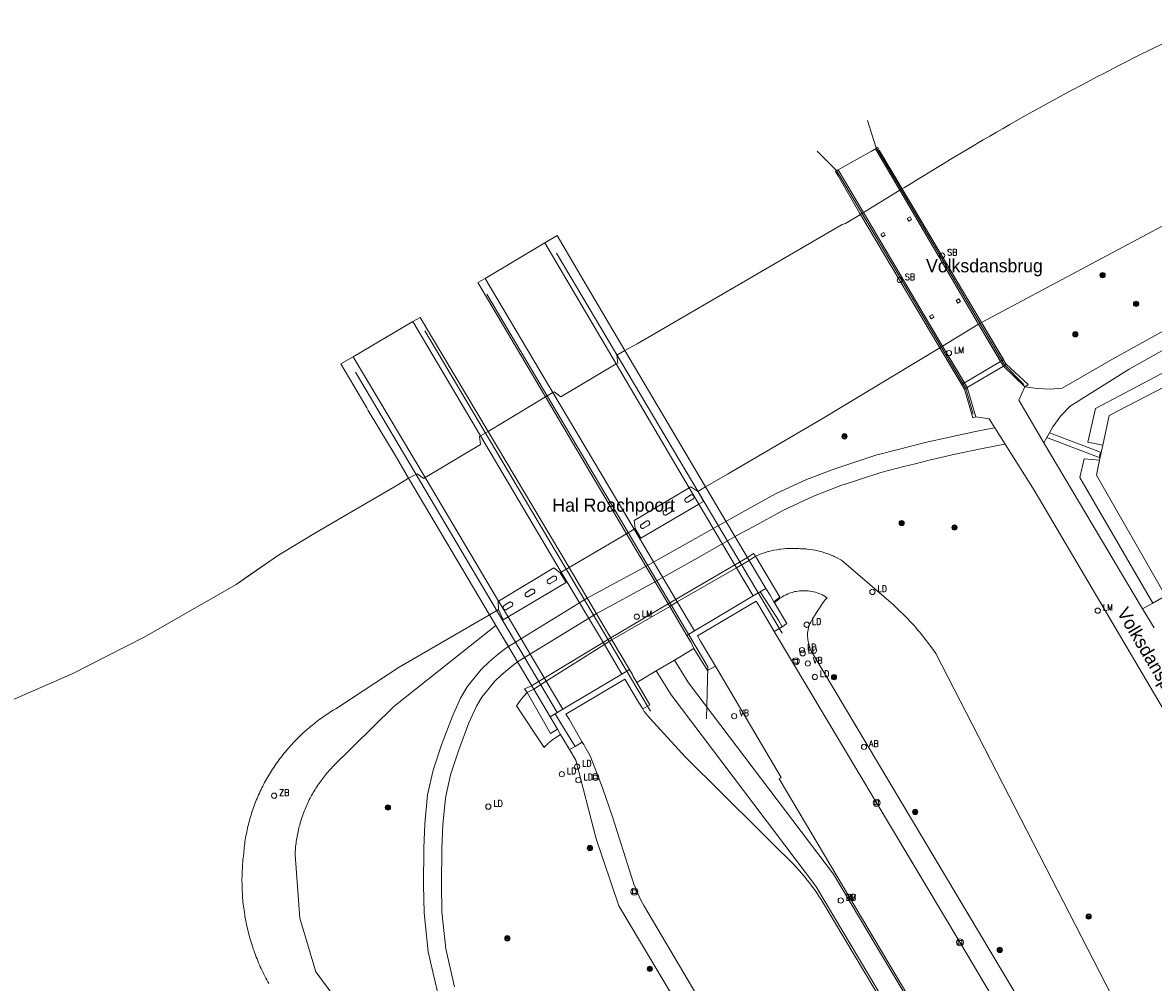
# Model space of a CAD drawing. Header units: metres. Extents: x 138165 to 154469, y 480134 to 494189.
# Tile 176 of 256: x 145849 to 145956, y 485748 to 485839. Entities that reach past the tile are written whole.
import ezdxf

# ---------------------------------------------------------------- set-up
doc = ezdxf.new("R2010")
doc.units = ezdxf.units.M
doc.header["$LTSCALE"] = 0.001
doc.header["$MEASUREMENT"] = 0
for name, color, linetype, lineweight in [('TOP-L-terrein schutting raster hek leuning', 7, 'Continuous', 0), ('TOP-L-topo objecten punt', 7, 'Continuous', 0), ('TOP-L-topo objecten vlak', 7, 'Continuous', 0), ('TOP-L-verharding molgoot', 7, 'Continuous', 0), ('TOP-L-water beschoeiing', 7, 'Continuous', 0), ('TOP-T-topo huisnummering naamgeving', 7, 'Continuous', 0)]:
    doc.layers.add(name, color=color, linetype=linetype, lineweight=lineweight)
doc.styles.add('Style-INTL_ISO', font='INTL_ISO.shx')
doc.styles.add('Style-STANDARD', font='STANDARD.shx')

# ---------------------------------------------------------------- blocks, each defined once
blk = doc.blocks.new('24')
at = {"layer": 'TOP-L-topo objecten punt', "color": 7, "linetype": 'Continuous', "lineweight": 0}
for radius in [0.025, 0.0182, 0.0115, 0.005]:
    blk.add_circle((0, 0), radius, dxfattribs=at)
blk = doc.blocks.new('121')
at = {"layer": 'TOP-L-topo objecten punt', "color": 7, "linetype": 'Continuous', "lineweight": 0}
blk.add_circle((0, 0), 0.025, dxfattribs=at)
at = {"layer": 'TOP-L-topo objecten punt', "color": 7, "linetype": 'Continuous', "lineweight": 0, "style": 'Style-STANDARD'}
blk.add_text('LD', height=0.06, dxfattribs=at).set_placement((0.0483, 0))
blk = doc.blocks.new('39')
at = {"layer": 'TOP-L-topo objecten punt', "color": 7, "linetype": 'Continuous', "lineweight": 0}
for p, q in [((0.0175, 0.0175), (-0.0175, 0.0175)), ((-0.0175, 0.0175), (-0.0175, -0.0175)), ((0.0175, 0.0175), (0.0175, -0.0175)), ((0.0175, -0.0175), (-0.0175, -0.0175))]:
    blk.add_line(p, q, dxfattribs=at)
blk.add_circle((0, 0), 0.0332, dxfattribs=at)
blk = doc.blocks.new('16')
at = {"layer": 'TOP-L-topo objecten punt', "color": 7, "linetype": 'Continuous', "lineweight": 0}
blk.add_circle((0, 0), 0.025, dxfattribs=at)
at = {"layer": 'TOP-L-topo objecten punt', "color": 7, "linetype": 'Continuous', "lineweight": 0, "style": 'Style-STANDARD'}
blk.add_text('LM', height=0.06, dxfattribs=at).set_placement((0.0483, 0))
blk = doc.blocks.new('127')
at = {"layer": 'TOP-L-topo objecten punt', "color": 7, "linetype": 'Continuous', "lineweight": 0}
blk.add_circle((0, 0), 0.025, dxfattribs=at)
at = {"layer": 'TOP-L-topo objecten punt', "color": 7, "linetype": 'Continuous', "lineweight": 0, "style": 'Style-STANDARD'}
blk.add_text('RB', height=0.06, dxfattribs=at).set_placement((0.0483, 0))
blk = doc.blocks.new('14')
at = {"layer": 'TOP-L-topo objecten punt', "color": 7, "linetype": 'Continuous', "lineweight": 0}
blk.add_circle((0, 0), 0.025, dxfattribs=at)
at = {"layer": 'TOP-L-topo objecten punt', "color": 7, "linetype": 'Continuous', "lineweight": 0, "style": 'Style-STANDARD'}
blk.add_text('VB', height=0.06, dxfattribs=at).set_placement((0.0483, 0))
blk = doc.blocks.new('85')
at = {"layer": 'TOP-L-topo objecten punt', "color": 7, "linetype": 'Continuous', "lineweight": 0}
blk.add_circle((0, 0), 0.025, dxfattribs=at)
at = {"layer": 'TOP-L-topo objecten punt', "color": 7, "linetype": 'Continuous', "lineweight": 0, "style": 'Style-STANDARD'}
blk.add_text('ZB', height=0.06, dxfattribs=at).set_placement((0.0483, 0))
blk = doc.blocks.new('175')
at = {"layer": 'TOP-L-topo objecten punt', "color": 7, "linetype": 'Continuous', "lineweight": 0}
blk.add_circle((0, 0), 0.025, dxfattribs=at)
at = {"layer": 'TOP-L-topo objecten punt', "color": 7, "linetype": 'Continuous', "lineweight": 0, "style": 'Style-STANDARD'}
blk.add_text('SB', height=0.06, dxfattribs=at).set_placement((0.0483, 0))
blk = doc.blocks.new('11')
at = {"layer": 'TOP-L-topo objecten punt', "color": 7, "linetype": 'Continuous', "lineweight": 0}
blk.add_circle((0, 0), 0.025, dxfattribs=at)
at = {"layer": 'TOP-L-topo objecten punt', "color": 7, "linetype": 'Continuous', "lineweight": 0, "style": 'Style-STANDARD'}
blk.add_text('AB', height=0.06, dxfattribs=at).set_placement((0.0483, 0))

msp = doc.modelspace()

# ---------------------------------------------------------------- linework, layer by layer
at = {"layer": 'TOP-L-terrein schutting raster hek leuning', "flags": 128}
for points in [[(145928.57, 485829.72), (145929.35, 485827.25), (145935.85, 485816.28), (145941.54, 485806.58), (145943.39, 485804.73)], [(145938.58, 485801.91), (145937.9, 485804.36), (145931.38, 485815.34), (145925.65, 485824.99), (145923.81, 485826.84)], [(145899.12, 485817.18), (145920.49, 485781.18)], [(145892.53, 485813.28), (145913.46, 485778), (145913.33, 485773.06)], [(145908.03, 485773.78), (145886.66, 485809.81)], [(145899.19, 485773.67), (145880.07, 485805.9)]]:
    msp.add_lwpolyline(points, dxfattribs=at)
at = {"layer": 'TOP-L-topo objecten vlak', "flags": 128}
for points in [[(145956.78, 485837.13), (145955.48, 485836.49), (145954.18, 485835.84), (145952.89, 485835.19), (145952.24, 485834.86), (145950.95, 485834.19), (145950.31, 485833.86), (145949.67, 485833.52), (145949.03, 485833.18), (145947.75, 485832.5), (145946.47, 485831.81), (145945.84, 485831.46), (145945.2, 485831.11), (145943.53, 485830.19), (145942.04, 485829.34), (145941.41, 485828.98), (145940.78, 485828.62), (145940.15, 485828.25), (145939.52, 485827.89), (145938.16, 485827.09), (145936.41, 485826.04), (145935.79, 485825.66), (145935.17, 485825.28), (145933.93, 485824.53), (145933.32, 485824.14), (145932.7, 485823.76), (145932.09, 485823.37), (145931.86, 485823.25), (145931.64, 485823.12), (145928.19, 485821.02), (145927.9, 485820.84), (145926.49, 485819.98), (145926.16, 485819.89), (145906.76, 485808.58), (145905.6, 485807.94), (145904.82, 485807.52), (145904.92, 485806.76), (145904.77, 485806.67), (145899.52, 485803.57), (145898.88, 485804.03), (145898.77, 485803.97), (145898.07, 485803.55), (145892.64, 485800.29), (145891.92, 485799.86), (145891.83, 485799.8), (145891.91, 485799.03), (145886.67, 485795.91), (145886.54, 485795.83), (145885.91, 485796.28), (145885.1, 485795.85)], [(146013.17, 485832.27), (146007.84, 485830.78), (146002.54, 485829.05), (145998.39, 485827.76), (145996.29, 485826.98), (145982.56, 485822.12), (145979.05, 485820.73), (145974.26, 485818.71), (145968.26, 485815.98), (145962.69, 485813.13), (145958.16, 485810.67), (145951.72, 485807.09), (145947.02, 485804.37), (145945.87, 485804.28), (145944.67, 485804.34), (145943.49, 485804.5)], [(145945.81, 485800.15), (145946.14, 485800.73), (145946.89, 485801.77), (145947.77, 485802.67), (145953.35, 485806.18), (145956.67, 485808.03), (145961.02, 485810.4), (145966.48, 485813.34), (145970.13, 485815.14), (145974.55, 485817.16), (145977.97, 485818.59), (145982.46, 485820.41), (145987.48, 485822.21), (145991.57, 485823.67), (145996.59, 485825.3), (145999.85, 485826.38), (146005.19, 485828.23), (146011.14, 485830.15), (146015.8, 485831.4)], [(145950.86, 485798.98), (145949.44, 485799.28), (145950.16, 485802.47), (145967.03, 485811.37), (145975.15, 485815.02), (146004.21, 485825.85), (146011.86, 485828.39)], [(145939.36, 485810.59), (145931.86, 485823.25), (145929.72, 485826.85), (145929.54, 485827.16), (145929.33, 485827.05)], [(145929.33, 485827.05), (145928.95, 485826.84), (145926.23, 485825.32), (145925.79, 485825.07)], [(145939.1, 485810.44), (145931.64, 485823.12), (145929.33, 485827.05)], [(145925.79, 485825.07), (145925.54, 485824.9), (145925.78, 485824.48), (145927.85, 485820.93), (145927.9, 485820.84), (145935.43, 485808.21)], [(145925.79, 485825.07), (145928.19, 485821.02), (145935.69, 485808.37)], [(145939.36, 485810.59), (145958.85, 485821)], [(145932.6, 485820.61), (145932.75, 485820.36), (145932.49, 485820.2), (145932.34, 485820.46), (145932.6, 485820.61)], [(145917.75, 485784.7), (145918.95, 485785.41), (145917.38, 485788.05), (145913.24, 485795.04), (145905.6, 485807.94), (145901.64, 485814.63), (145899.18, 485818.84), (145898, 485818.13)], [(145930, 485818.7), (145929.85, 485818.96), (145930.11, 485819.11), (145930.26, 485818.86), (145930, 485818.7)], [(145898, 485818.13), (145892.36, 485814.77)], [(145917.75, 485784.7), (145916.18, 485787.36), (145912.61, 485793.4), (145911.69, 485794.95), (145904.77, 485806.67), (145898, 485818.13)], [(145892.36, 485814.77), (145891.65, 485814.38), (145898.07, 485803.55), (145905.75, 485790.6), (145909.84, 485783.71), (145911.47, 485780.96), (145912.19, 485781.39)], [(145892.36, 485814.77), (145898.77, 485803.97), (145906.47, 485791.02), (145910.56, 485784.13), (145912.19, 485781.39)], [(145936.97, 485812.69), (145937.22, 485812.84), (145937.38, 485812.58), (145937.12, 485812.43), (145936.97, 485812.69)], [(145934.87, 485811.1), (145934.61, 485810.94), (145934.46, 485811.2), (145934.72, 485811.35), (145934.87, 485811.1)], [(145969.92, 485811.36), (145951.45, 485801.78), (145950.86, 485798.98)], [(145885.51, 485810.68), (145879.86, 485807.36)], [(145905.31, 485777.3), (145906.04, 485777.73), (145904.37, 485780.54), (145900.3, 485787.39), (145892.64, 485800.29), (145886.19, 485811.08), (145885.51, 485810.68)], [(145905.31, 485777.3), (145903.65, 485780.09), (145899.57, 485786.97), (145891.92, 485799.86), (145885.51, 485810.68)], [(145912.49, 485794.6), (145913.24, 485795.04), (145915.31, 485796.25), (145924.22, 485801.46), (145935.43, 485808.21), (145935.69, 485808.37), (145939.1, 485810.44), (145939.36, 485810.59)], [(145939.1, 485810.44), (145941.44, 485806.46), (145941.72, 485806.62), (145939.36, 485810.59)], [(145941.44, 485806.46), (145941.18, 485806.91), (145939.1, 485810.44)], [(145939.36, 485810.59), (145941.45, 485807.08)], [(145941.44, 485806.46), (145941.71, 485806.63), (145941.45, 485807.08), (145939.36, 485810.59)], [(145935.43, 485808.21), (145937.76, 485804.3)], [(145935.43, 485808.21), (145937.51, 485804.73), (145937.76, 485804.3)], [(145938.02, 485804.45), (145935.69, 485808.37)], [(145935.69, 485808.37), (145937.76, 485804.88), (145938.02, 485804.45)], [(145879.86, 485807.36), (145878.68, 485806.67), (145881.14, 485802.52), (145881.29, 485802.28), (145882.28, 485800.6), (145883.82, 485798.02), (145885.1, 485795.85), (145892.78, 485782.92), (145896.78, 485776.19), (145896.96, 485775.88), (145898.51, 485773.27), (145899.72, 485773.99)], [(145879.86, 485807.36), (145886.67, 485795.91), (145893.63, 485784.22), (145894.53, 485782.71), (145898.15, 485776.62), (145899.72, 485773.99)], [(145941.45, 485807.08), (145941.18, 485806.91), (145937.76, 485804.88), (145937.51, 485804.73), (145937.77, 485804.3), (145938.55, 485801.58), (145938.84, 485801.67)], [(145941.45, 485807.08), (145941.7, 485806.66), (145943.8, 485804.72), (145943.49, 485804.5)], [(145943.49, 485804.5), (145941.44, 485806.46), (145938.02, 485804.45), (145938.84, 485801.67)], [(145938.02, 485804.45), (145941.44, 485806.46)], [(145937.76, 485804.3), (145938.02, 485804.45)], [(145943.49, 485804.5), (145942.91, 485803.25), (145945.28, 485799.2)], [(145938.84, 485801.67), (145940.1, 485801.47), (145940.63, 485800.62)], [(145940.63, 485800.62), (145940.26, 485800.56), (145938.8, 485800.28), (145936.34, 485799.75), (145934.02, 485799.22), (145931.61, 485798.6), (145929.35, 485798.02)], [(145941.61, 485799.08), (145940.63, 485800.62)], [(145945.28, 485799.2), (145945.57, 485799.71)], [(145945.57, 485799.71), (145950.52, 485797.83), (145950.63, 485798.33), (145945.81, 485800.15)], [(145945.57, 485799.71), (145945.81, 485800.15)], [(145895.43, 485778.45), (145902.81, 485782.99), (145908.28, 485785.94), (145912.72, 485788.45), (145916.42, 485790.54), (145917.73, 485791.26), (145920.62, 485792.84), (145923.46, 485794.15), (145926.06, 485795.15), (145927.14, 485795.51), (145928.09, 485795.82), (145929.83, 485796.39), (145932.03, 485796.96), (145933.09, 485797.22), (145934.42, 485797.56), (145935.39, 485797.78), (145936.71, 485798.09), (145939.14, 485798.61), (145941.22, 485799.02), (145941.61, 485799.08)], [(145941.61, 485799.08), (145944.35, 485794.71), (145956.8, 485773.62), (145958.58, 485770.64), (145960.3, 485767.83)], [(145954.63, 485783.48), (145945.28, 485799.2)], [(145950.86, 485798.98), (145950.56, 485797.55)], [(145925.49, 485796.75), (145927.56, 485797.43), (145929.35, 485798.02)], [(145929.35, 485798.02), (145927.56, 485797.43), (145925.49, 485796.75)], [(145955.6, 485784.02), (145948.68, 485795.93), (145949.08, 485797.68), (145950.56, 485797.55)], [(145950.56, 485797.55), (145950.27, 485796.14), (145956.79, 485784.72)], [(145925.49, 485796.75), (145922.8, 485795.72), (145919.86, 485794.36), (145915.6, 485792.02), (145907.46, 485787.43), (145901.96, 485784.46), (145894.57, 485779.91)], [(145885.1, 485795.85), (145884.08, 485795.24), (145876.29, 485790.67), (145872.78, 485788.55), (145870.16, 485786.75), (145868.77, 485785.79), (145860.06, 485780.79), (145853.24, 485777.32), (145836.57, 485770.06)], [(145885.1, 485795.85), (145892.78, 485782.92)], [(145906.58, 485791.09), (145906.47, 485791.86), (145911.69, 485794.95), (145911.83, 485795.03), (145912.49, 485794.6)], [(145906.58, 485791.09), (145907.1, 485790.17), (145912.61, 485793.4), (145913.05, 485793.66), (145912.49, 485794.6)], [(145911.31, 485793.91), (145911.33, 485793.93), (145911.34, 485793.95), (145911.36, 485793.96), (145911.81, 485794.25), (145911.85, 485794.27), (145911.87, 485794.27), (145911.92, 485794.28), (145911.96, 485794.27), (145911.99, 485794.27), (145912.03, 485794.25), (145912.05, 485794.23), (145912.07, 485794.22), (145912.08, 485794.2), (145912.1, 485794.19), (145912.11, 485794.17), (145912.12, 485794.15), (145912.13, 485794.12), (145912.14, 485794.1), (145912.14, 485794.05), (145912.14, 485794.03), (145912.14, 485794.01), (145912.13, 485793.98), (145912.11, 485793.94), (145912.1, 485793.92), (145912.08, 485793.9), (145912.07, 485793.89), (145912.05, 485793.87), (145912.03, 485793.86), (145911.55, 485793.58), (145911.53, 485793.57), (145911.51, 485793.57), (145911.46, 485793.57), (145911.42, 485793.58), (145911.4, 485793.59), (145911.36, 485793.61), (145911.34, 485793.63), (145911.32, 485793.64), (145911.31, 485793.66), (145911.3, 485793.68), (145911.29, 485793.7), (145911.28, 485793.72), (145911.27, 485793.74), (145911.27, 485793.76), (145911.27, 485793.81), (145911.28, 485793.85), (145911.29, 485793.87), (145911.31, 485793.91)], [(145909.44, 485792.35), (145909.47, 485792.35), (145909.95, 485792.64), (145909.97, 485792.65), (145909.99, 485792.67), (145910, 485792.69), (145910.03, 485792.73), (145910.04, 485792.75), (145910.05, 485792.79), (145910.06, 485792.82), (145910.06, 485792.84), (145910.05, 485792.87), (145910.05, 485792.89), (145910.04, 485792.91), (145910.03, 485792.93), (145910.02, 485792.96), (145910.01, 485792.97), (145909.98, 485793.01), (145909.93, 485793.04), (145909.91, 485793.05), (145909.89, 485793.05), (145909.87, 485793.06), (145909.84, 485793.06), (145909.82, 485793.06), (145909.77, 485793.06), (145909.75, 485793.05), (145909.71, 485793.03), (145909.26, 485792.75), (145909.24, 485792.73), (145909.23, 485792.71), (145909.22, 485792.68), (145909.21, 485792.66), (145909.21, 485792.63), (145909.21, 485792.61), (145909.21, 485792.58), (145909.21, 485792.56), (145909.22, 485792.51), (145909.25, 485792.46), (145909.28, 485792.42), (145909.3, 485792.4), (145909.32, 485792.39), (145909.37, 485792.36), (145909.39, 485792.36), (145909.42, 485792.35), (145909.44, 485792.35)], [(145907.89, 485791.43), (145907.85, 485791.4), (145907.37, 485791.12), (145907.35, 485791.11), (145907.31, 485791.1), (145907.26, 485791.1), (145907.24, 485791.1), (145907.22, 485791.1), (145907.2, 485791.11), (145907.16, 485791.13), (145907.13, 485791.16), (145907.1, 485791.19), (145907.09, 485791.21), (145907.08, 485791.23), (145907.07, 485791.27), (145907.07, 485791.29), (145907.07, 485791.31), (145907.07, 485791.34), (145907.07, 485791.36), (145907.08, 485791.38), (145907.09, 485791.4), (145907.11, 485791.43), (145907.14, 485791.47), (145907.16, 485791.48), (145907.18, 485791.49), (145907.2, 485791.5), (145907.24, 485791.51), (145907.62, 485791.8), (145907.66, 485791.81), (145907.68, 485791.82), (145907.73, 485791.82), (145907.75, 485791.82), (145907.78, 485791.82), (145907.8, 485791.81), (145907.82, 485791.8), (145907.84, 485791.79), (145907.86, 485791.77), (145907.88, 485791.76), (145907.9, 485791.74), (145907.92, 485791.7), (145907.93, 485791.68), (145907.94, 485791.66), (145907.95, 485791.61), (145907.95, 485791.58), (145907.95, 485791.56), (145907.95, 485791.54), (145907.93, 485791.49), (145907.92, 485791.47), (145907.9, 485791.45), (145907.89, 485791.43)], [(145899.46, 485786.9), (145899.57, 485786.97), (145900.3, 485787.39), (145905.75, 485790.6), (145906.47, 485791.02), (145906.58, 485791.09)], [(145917.96, 485788.47), (145918.2, 485788.57), (145918.45, 485788.67), (145918.57, 485788.71), (145918.82, 485788.8), (145919.07, 485788.88), (145919.33, 485788.94), (145919.58, 485789.01), (145919.71, 485789.03), (145919.97, 485789.08), (145920.23, 485789.12), (145920.36, 485789.14), (145920.62, 485789.17), (145920.88, 485789.19), (145921.02, 485789.2), (145921.15, 485789.21), (145921.28, 485789.21), (145921.41, 485789.21), (145921.54, 485789.21), (145921.67, 485789.21), (145921.8, 485789.21), (145921.94, 485789.2), (145922.07, 485789.19), (145922.23, 485789.18), (145922.48, 485789.17), (145922.74, 485789.15), (145922.86, 485789.14), (145923.12, 485789.11), (145923.37, 485789.07), (145923.62, 485789.03), (145923.87, 485788.97), (145923.99, 485788.94), (145924.11, 485788.91), (145924.36, 485788.84), (145924.6, 485788.77), (145924.72, 485788.72), (145924.84, 485788.68), (145925.08, 485788.59), (145925.19, 485788.54), (145925.31, 485788.49), (145925.43, 485788.44), (145925.54, 485788.38), (145925.77, 485788.27), (145925.99, 485788.15), (145926.11, 485788.08), (145930.82, 485784.05), (145931.02, 485783.86), (145931.22, 485783.68), (145931.61, 485783.3), (145932, 485782.92), (145932.2, 485782.72), (145932.39, 485782.53), (145932.58, 485782.33), (145932.76, 485782.13), (145932.98, 485781.9), (145933.15, 485781.7), (145933.32, 485781.5), (145933.49, 485781.3), (145933.82, 485780.9), (145933.98, 485780.69), (145934.14, 485780.48), (145934.3, 485780.28), (145934.45, 485780.07), (145934.77, 485779.65), (145935.05, 485779.25), (145955.19, 485740.07)], [(145917.96, 485788.47), (145917.38, 485788.05), (145916.18, 485787.36), (145910.56, 485784.13), (145909.84, 485783.71), (145904.37, 485780.54), (145903.65, 485780.09), (145898.15, 485776.62), (145896.96, 485775.88)], [(145919.7, 485784.16), (145920.28, 485784.6), (145917.96, 485788.47)], [(145893.61, 485783.42), (145893.6, 485784.2), (145893.63, 485784.22), (145898.85, 485787.36), (145899.46, 485786.9)], [(145893.61, 485783.42), (145894.08, 485782.44), (145894.53, 485782.71), (145900.04, 485785.98), (145899.46, 485786.9)], [(145898.27, 485786.21), (145898.26, 485786.19), (145898.25, 485786.17), (145898.24, 485786.15), (145898.23, 485786.13), (145898.23, 485786.11), (145898.23, 485786.09), (145898.23, 485786.06), (145898.23, 485786.04), (145898.24, 485786), (145898.26, 485785.96), (145898.28, 485785.94), (145898.29, 485785.92), (145898.33, 485785.89), (145898.35, 485785.88), (145898.37, 485785.87), (145898.41, 485785.86), (145898.44, 485785.86), (145898.48, 485785.86), (145898.53, 485785.88), (145899.02, 485786.16), (145899.04, 485786.17), (145899.06, 485786.19), (145899.08, 485786.21), (145899.09, 485786.22), (145899.1, 485786.25), (145899.11, 485786.27), (145899.12, 485786.29), (145899.13, 485786.31), (145899.13, 485786.36), (145899.13, 485786.39), (145899.12, 485786.43), (145899.11, 485786.46), (145899.09, 485786.5), (145899.07, 485786.52), (145899.05, 485786.53), (145899.04, 485786.55), (145899.01, 485786.56), (145898.99, 485786.57), (145898.97, 485786.58), (145898.92, 485786.59), (145898.9, 485786.59), (145898.87, 485786.59), (145898.85, 485786.59), (145898.83, 485786.58), (145898.8, 485786.57), (145898.78, 485786.56), (145898.34, 485786.27), (145898.32, 485786.26), (145898.3, 485786.24), (145898.29, 485786.23), (145898.27, 485786.21)], [(145919.7, 485784.16), (145919.36, 485784.77), (145918.95, 485785.41), (145918.42, 485785.09)], [(145896.36, 485784.62), (145896.34, 485784.62), (145896.32, 485784.63), (145896.3, 485784.63), (145896.26, 485784.65), (145896.24, 485784.66), (145896.2, 485784.68), (145896.17, 485784.72), (145896.16, 485784.74), (145896.15, 485784.76), (145896.15, 485784.78), (145896.14, 485784.82), (145896.14, 485784.84), (145896.14, 485784.89), (145896.16, 485784.93), (145896.17, 485784.95), (145896.18, 485784.97), (145896.2, 485784.98), (145896.21, 485785), (145896.25, 485785.02), (145896.27, 485785.03), (145896.71, 485785.33), (145896.74, 485785.34), (145896.76, 485785.35), (145896.79, 485785.36), (145896.81, 485785.36), (145896.86, 485785.36), (145896.88, 485785.35), (145896.9, 485785.34), (145896.93, 485785.34), (145896.95, 485785.32), (145896.97, 485785.31), (145896.99, 485785.29), (145897, 485785.27), (145897.02, 485785.26), (145897.03, 485785.23), (145897.04, 485785.21), (145897.05, 485785.19), (145897.05, 485785.16), (145897.05, 485785.14), (145897.05, 485785.09), (145897.05, 485785.07), (145897.04, 485785.04), (145897.03, 485785.02), (145897.02, 485785), (145897.01, 485784.98), (145896.99, 485784.96), (145896.97, 485784.95), (145896.95, 485784.93), (145896.93, 485784.92), (145896.45, 485784.65), (145896.43, 485784.64), (145896.41, 485784.63), (145896.38, 485784.63), (145896.36, 485784.62)], [(145918.42, 485785.09), (145917.75, 485784.7), (145912.19, 485781.39), (145911.47, 485780.96), (145911.75, 485780.49), (145911.86, 485780.31), (145912.13, 485779.72)], [(145912.19, 485781.39), (145917.75, 485784.7)], [(145920.49, 485781.78), (145920.13, 485782.42), (145919.01, 485784.17), (145918.42, 485785.09)], [(145952.95, 485729.69), (145923.28, 485779.45), (145923.24, 485779.52), (145923.21, 485779.59), (145923.14, 485779.74), (145923.08, 485779.9), (145923.04, 485780.05), (145923.01, 485780.13), (145922.97, 485780.29), (145922.96, 485780.37), (145922.94, 485780.45), (145922.93, 485780.53), (145922.92, 485780.62), (145922.91, 485780.7), (145922.9, 485780.86), (145922.9, 485781.03), (145922.9, 485781.19), (145922.92, 485781.35), (145922.94, 485781.52), (145922.97, 485781.68), (145923, 485781.84), (145923.12, 485782.07), (145923.2, 485782.22), (145923.37, 485782.53), (145923.46, 485782.68), (145923.55, 485782.83), (145923.73, 485783.13), (145923.92, 485783.42), (145924.02, 485783.56), (145924.12, 485783.71), (145924.22, 485783.85), (145924.32, 485783.99), (145924.42, 485784.13), (145924.64, 485784.41), (145924.74, 485784.54), (145924.61, 485784.63), (145924.46, 485784.72), (145924.38, 485784.76), (145924.3, 485784.8), (145924.14, 485784.87), (145923.97, 485784.94), (145923.89, 485784.97), (145923.8, 485785), (145923.64, 485785.05), (145923.46, 485785.1), (145923.29, 485785.13), (145923.11, 485785.16), (145922.94, 485785.18), (145922.76, 485785.2), (145922.58, 485785.2), (145922.4, 485785.2), (145922.23, 485785.19), (145922.14, 485785.18), (145921.96, 485785.16), (145921.79, 485785.12), (145921.7, 485785.11), (145921.61, 485785.09), (145921.53, 485785.06), (145921.44, 485785.04), (145921.27, 485784.99), (145921.19, 485784.96), (145921.02, 485784.89), (145920.86, 485784.82), (145920.78, 485784.78), (145920.7, 485784.74), (145920.62, 485784.7), (145920.55, 485784.65), (145920.47, 485784.6), (145920.39, 485784.56), (145920.32, 485784.51), (145920.25, 485784.46), (145920.18, 485784.4), (145920.11, 485784.35), (145920.04, 485784.29), (145919.9, 485784.18), (145919.84, 485784.12), (145919.77, 485784.05)], [(145956.79, 485784.72), (145955.6, 485784.02)], [(145892.78, 485782.92), (145893.61, 485783.42)], [(145894.16, 485783.42), (145894.2, 485783.4), (145894.25, 485783.39), (145894.27, 485783.39), (145894.32, 485783.39), (145894.36, 485783.4), (145894.38, 485783.41), (145894.86, 485783.7), (145894.88, 485783.71), (145894.9, 485783.73), (145894.92, 485783.75), (145894.93, 485783.77), (145894.94, 485783.79), (145894.96, 485783.83), (145894.97, 485783.88), (145894.97, 485783.9), (145894.97, 485783.95), (145894.96, 485783.97), (145894.94, 485784.02), (145894.92, 485784.04), (145894.91, 485784.06), (145894.89, 485784.07), (145894.87, 485784.09), (145894.83, 485784.11), (145894.79, 485784.12), (145894.76, 485784.13), (145894.74, 485784.13), (145894.71, 485784.13), (145894.69, 485784.12), (145894.67, 485784.12), (145894.62, 485784.09), (145894.6, 485784.08), (145894.15, 485783.8), (145894.13, 485783.78), (145894.11, 485783.77), (145894.1, 485783.75), (145894.07, 485783.71), (145894.06, 485783.69), (145894.06, 485783.66), (145894.05, 485783.64), (145894.05, 485783.59), (145894.05, 485783.57), (145894.06, 485783.55), (145894.07, 485783.53), (145894.08, 485783.5), (145894.1, 485783.47), (145894.12, 485783.45), (145894.14, 485783.43), (145894.16, 485783.42)], [(145919.74, 485781.35), (145919.39, 485781.95), (145918.33, 485783.71), (145918.03, 485784.22), (145912.47, 485780.92), (145912.76, 485780.42), (145914.17, 485778.06)], [(145919.77, 485784.05), (145919.7, 485784.16)], [(145919.77, 485784.05), (145920.92, 485782.09), (145920.49, 485781.78)], [(145955.6, 485784.02), (145954.63, 485783.48)], [(145955.71, 485781.67), (145954.63, 485783.48)], [(145871.87, 485747.99), (145871.77, 485748.17), (145871.68, 485748.34), (145871.58, 485748.52), (145871.49, 485748.7), (145871.4, 485748.87), (145871.32, 485749.05), (145871.23, 485749.23), (145871.15, 485749.41), (145871.06, 485749.59), (145870.98, 485749.77), (145870.9, 485749.96), (145870.83, 485750.14), (145870.75, 485750.33), (145870.68, 485750.51), (145870.61, 485750.7), (145870.54, 485750.88), (145870.47, 485751.07), (145870.4, 485751.26), (145870.34, 485751.45), (145870.28, 485751.63), (145870.22, 485751.82), (145870.16, 485752.01), (145870.1, 485752.21), (145870.05, 485752.4), (145870, 485752.59), (145869.95, 485752.78), (145869.9, 485752.97), (145869.85, 485753.17), (145869.81, 485753.36), (145869.76, 485753.56), (145869.72, 485753.75), (145869.68, 485753.95), (145869.65, 485754.14), (145869.61, 485754.34), (145869.58, 485754.53), (145869.55, 485754.73), (145869.52, 485754.93), (145869.49, 485755.12), (145869.47, 485755.32), (145869.45, 485755.52), (145869.42, 485755.72), (145869.4, 485755.91), (145869.39, 485756.11), (145869.37, 485756.31), (145869.36, 485756.51), (145869.35, 485756.71), (145869.34, 485756.91), (145869.33, 485757.1), (145869.33, 485757.3), (145869.33, 485757.5), (145869.32, 485757.7), (145869.32, 485757.9), (145869.33, 485758.1), (145869.33, 485758.3), (145869.34, 485758.5), (145869.35, 485758.7), (145869.36, 485758.89), (145869.37, 485759.09), (145869.39, 485759.29), (145869.4, 485759.49), (145869.42, 485759.69), (145869.44, 485759.89), (145869.47, 485760.08), (145869.47, 485760.13), (145869.49, 485760.32), (145869.5, 485760.5), (145869.52, 485760.69), (145869.54, 485760.87), (145869.56, 485761.06), (145869.59, 485761.24), (145869.61, 485761.42), (145869.64, 485761.61), (145869.67, 485761.79), (145869.7, 485761.97), (145869.74, 485762.16), (145869.77, 485762.34), (145869.81, 485762.52), (145869.85, 485762.7), (145869.89, 485762.88), (145869.94, 485763.06), (145869.98, 485763.24), (145870.03, 485763.42), (145870.08, 485763.6), (145870.13, 485763.78), (145870.19, 485763.95), (145870.24, 485764.13), (145870.3, 485764.31), (145870.36, 485764.48), (145870.42, 485764.66), (145870.48, 485764.83), (145870.55, 485765.01), (145870.61, 485765.18), (145870.68, 485765.35), (145870.75, 485765.52), (145870.83, 485765.69), (145870.9, 485765.86), (145870.98, 485766.03), (145871.05, 485766.2), (145871.13, 485766.37), (145871.21, 485766.54), (145871.3, 485766.7), (145871.38, 485766.87), (145871.47, 485767.03), (145871.56, 485767.19), (145871.65, 485767.35), (145871.74, 485767.52), (145871.83, 485767.68), (145871.93, 485767.84), (145872.03, 485767.99), (145872.12, 485768.15), (145872.23, 485768.31), (145872.33, 485768.46), (145872.43, 485768.61), (145872.54, 485768.77), (145872.75, 485769.07), (145872.86, 485769.22), (145872.98, 485769.36), (145873.09, 485769.51), (145873.2, 485769.66), (145873.32, 485769.8), (145873.42, 485769.92), (145873.54, 485770.07), (145873.67, 485770.21), (145873.79, 485770.36), (145873.92, 485770.5), (145874.05, 485770.64), (145874.18, 485770.78), (145874.31, 485770.92), (145874.44, 485771.06), (145874.58, 485771.2), (145874.71, 485771.33), (145874.85, 485771.47), (145874.99, 485771.6), (145875.13, 485771.73), (145875.27, 485771.86), (145875.42, 485771.99), (145875.56, 485772.11), (145875.71, 485772.24), (145875.86, 485772.36), (145876, 485772.48), (145876.15, 485772.6), (145876.3, 485772.72), (145876.45, 485772.84), (145876.61, 485772.96), (145876.76, 485773.07), (145876.92, 485773.18), (145877.08, 485773.29), (145877.23, 485773.4), (145877.39, 485773.51), (145877.55, 485773.61), (145877.71, 485773.72), (145877.88, 485773.82), (145878.04, 485773.92), (145878.2, 485774.02), (145878.37, 485774.12), (145878.51, 485774.2), (145884.2, 485777.97), (145892.78, 485782.92)], [(145893.38, 485781.9), (145892.78, 485782.92)], [(145893.48, 485725.94), (145876.32, 485749.09), (145874.79, 485754.18), (145874.35, 485760.17), (145874.36, 485760.34), (145874.37, 485760.49), (145874.38, 485760.65), (145874.39, 485760.81), (145874.41, 485760.97), (145874.43, 485761.13), (145874.45, 485761.29), (145874.47, 485761.45), (145874.49, 485761.6), (145874.52, 485761.76), (145874.54, 485761.92), (145874.57, 485762.08), (145874.61, 485762.23), (145874.64, 485762.39), (145874.67, 485762.55), (145874.71, 485762.7), (145874.75, 485762.86), (145874.79, 485763.01), (145874.83, 485763.16), (145874.88, 485763.32), (145874.92, 485763.47), (145874.97, 485763.62), (145875.02, 485763.78), (145875.08, 485763.93), (145875.13, 485764.08), (145875.19, 485764.23), (145875.24, 485764.38), (145875.3, 485764.52), (145875.36, 485764.67), (145875.43, 485764.82), (145875.49, 485764.96), (145875.56, 485765.11), (145875.63, 485765.25), (145875.7, 485765.4), (145875.77, 485765.54), (145875.85, 485765.68), (145875.92, 485765.82), (145876, 485765.96), (145876.08, 485766.1), (145876.16, 485766.23), (145876.25, 485766.37), (145876.33, 485766.51), (145876.42, 485766.64), (145876.51, 485766.77), (145876.6, 485766.91), (145876.69, 485767.04), (145876.78, 485767.17), (145876.88, 485767.29), (145876.97, 485767.42), (145877.07, 485767.55), (145877.17, 485767.67), (145877.27, 485767.8), (145877.37, 485767.92), (145877.48, 485768.04), (145877.58, 485768.16), (145877.69, 485768.28), (145877.8, 485768.4), (145877.91, 485768.51), (145883.7, 485774.24), (145893.38, 485781.9)], [(145894.57, 485779.91), (145893.38, 485781.9)], [(145920.49, 485781.78), (145919.74, 485781.35)], [(145919.74, 485781.35), (145937.33, 485751.9), (145944.7, 485739.47)], [(145894.57, 485779.91), (145894.28, 485779.74), (145893.61, 485779.22), (145892.75, 485778.45), (145892.02, 485777.77), (145891.29, 485776.89), (145890.64, 485776.1), (145890.02, 485775.02), (145889.25, 485773.33), (145888.21, 485770.6), (145887.43, 485768.2), (145886.91, 485765.86), (145886.65, 485763.13), (145886.56, 485760.82), (145886.52, 485757.32), (145886.57, 485754.7), (145886.95, 485751.01), (145887.83, 485747.22)], [(145912.13, 485779.72), (145910.28, 485778.62)], [(145914.17, 485778.06), (145913.43, 485777.63), (145912.13, 485779.72)], [(145889.46, 485747.69), (145888.63, 485751.29), (145888.27, 485754.8), (145888.22, 485757.33), (145888.26, 485760.77), (145888.35, 485763.02), (145888.59, 485765.59), (145889.08, 485767.75), (145889.82, 485770.04), (145890.82, 485772.68), (145891.54, 485774.25), (145892.04, 485775.13), (145892.6, 485775.81), (145893.25, 485776.6), (145893.89, 485777.19), (145894.7, 485777.91), (145895.25, 485778.34), (145895.43, 485778.45)], [(145896.96, 485775.88), (145896.78, 485776.19), (145895.43, 485778.45)], [(145910.28, 485778.62), (145908.56, 485777.6)], [(145951.08, 485715.15), (145925.34, 485758.34), (145911.62, 485776.48), (145910.28, 485778.62)], [(145951.25, 485715.25), (145949.42, 485718.32), (145949.09, 485718.9), (145949.02, 485719.05), (145938.99, 485735.76), (145920.21, 485767.38), (145920.41, 485767.52), (145914.17, 485778.06)], [(145906.71, 485776.5), (145906.39, 485777.08), (145906.3, 485777.25), (145906.04, 485777.73), (145905.31, 485777.3), (145899.72, 485773.99), (145898.99, 485773.55)], [(145899.72, 485773.99), (145905.31, 485777.3)], [(145908.56, 485777.6), (145906.71, 485776.5)], [(145908.56, 485777.6), (145909.98, 485775.34), (145923.67, 485757.22), (145949.39, 485714.08)], [(145896.96, 485775.88), (145896.33, 485775.57)], [(145907.28, 485774), (145906.88, 485774.63), (145905.87, 485776.36), (145905.59, 485776.82), (145900, 485773.52), (145900.3, 485773.02), (145901.55, 485770.87)], [(145906.71, 485776.5), (145907.95, 485774.4), (145907.28, 485774)], [(145899.51, 485771.58), (145898.78, 485771.11), (145898.73, 485771.08), (145898.65, 485771.02), (145898.57, 485770.95), (145898.49, 485770.89), (145898.42, 485770.82), (145898.34, 485770.75), (145898.27, 485770.68), (145898.19, 485770.61), (145898.12, 485770.54), (145898.05, 485770.47), (145897.98, 485770.39), (145897.94, 485770.34), (145895.32, 485774.29), (145895.42, 485774.43), (145895.71, 485774.82), (145896.01, 485775.2), (145896.33, 485775.57)], [(145896.33, 485775.57), (145898.54, 485771.69), (145899.22, 485772.08)], [(145907.28, 485774), (145907.43, 485773.76), (145907.95, 485773.14), (145911.33, 485769.45), (145918.32, 485762.51), (145919.8, 485761.05), (145921.31, 485759.55), (145921.58, 485759.28), (145921.84, 485759), (145922.1, 485758.71), (145922.35, 485758.42), (145922.6, 485758.13), (145922.84, 485757.83), (145923.08, 485757.53), (145923.31, 485757.23), (145923.54, 485756.91), (145923.76, 485756.6), (145923.97, 485756.28), (145924.18, 485755.96), (145924.38, 485755.63), (145949.23, 485713.98)], [(145898.99, 485773.55), (145898.51, 485773.27), (145898.88, 485772.63), (145899.22, 485772.08)], [(145898.99, 485773.55), (145899.27, 485773.08), (145899.56, 485772.6), (145900.87, 485770.46)], [(145899.22, 485772.08), (145899.51, 485771.58)], [(145899.51, 485771.58), (145900.35, 485770.16)], [(145900.87, 485770.46), (145900.35, 485770.16)], [(145901.55, 485770.87), (145900.87, 485770.46)], [(145933.82, 485710.7), (145907.38, 485755.38), (145907.23, 485755.66), (145907.08, 485755.94), (145906.94, 485756.23), (145906.81, 485756.52), (145906.68, 485756.81), (145906.56, 485757.11), (145906.45, 485757.41), (145906.34, 485757.71), (145906.24, 485758.01), (145904.45, 485763.68), (145903.48, 485766.54), (145902.6, 485768.83), (145902.3, 485769.55), (145901.8, 485770.46), (145901.69, 485770.64), (145901.55, 485770.87)], [(145900.35, 485770.16), (145900.95, 485769.16), (145902.86, 485761.7), (145905.01, 485755.35), (145929.68, 485714), (145931.73, 485708.81), (145933.82, 485710.7)]]:
    msp.add_lwpolyline(points, dxfattribs=at)
at = {"layer": 'TOP-L-verharding molgoot', "flags": 128}
for points in [[(145917.96, 485788.47), (145917.79, 485788.72), (145917.2, 485788.35)], [(145917.2, 485788.35), (145909.7, 485783.95)], [(145909.7, 485783.95), (145904.25, 485780.75)], [(145904.25, 485780.75), (145896.76, 485776.18)], [(145896.33, 485775.57), (145896.09, 485775.9), (145896.78, 485776.19)], [(145896.33, 485775.57), (145896.96, 485775.88)]]:
    msp.add_lwpolyline(points, dxfattribs=at)
at = {"layer": 'TOP-L-water beschoeiing', "flags": 128}
for points in [[(145943.53, 485830.19), (145945.2, 485831.11), (145945.84, 485831.46), (145946.47, 485831.81), (145947.75, 485832.5), (145949.03, 485833.18), (145949.67, 485833.52), (145950.31, 485833.86), (145950.95, 485834.19), (145952.24, 485834.86), (145952.89, 485835.19), (145954.18, 485835.84), (145955.48, 485836.49), (145956.78, 485837.13), (145958.09, 485837.77), (145958.74, 485838.08), (145959.39, 485838.39), (145960.68, 485839)], [(145931.86, 485823.25), (145932.09, 485823.37), (145932.7, 485823.76), (145933.32, 485824.14), (145933.93, 485824.53), (145935.17, 485825.28), (145935.79, 485825.66), (145936.41, 485826.04), (145938.16, 485827.09)], [(145928.19, 485821.02), (145931.64, 485823.12)], [(145939.36, 485810.59), (145958.85, 485821)], [(145935.69, 485808.37), (145939.1, 485810.44)], [(145904.82, 485807.52), (145905.6, 485807.94)], [(145905.6, 485807.94), (145906.76, 485808.58)], [(145924.22, 485801.46), (145935.43, 485808.21)], [(145898.77, 485803.97), (145898.88, 485804.03)], [(145915.31, 485796.25), (145924.22, 485801.46)], [(145885.1, 485795.85), (145885.91, 485796.28)], [(145913.24, 485795.04), (145915.31, 485796.25)], [(145892.78, 485782.92), (145885.1, 485795.85), (145884.08, 485795.24), (145876.29, 485790.67), (145872.78, 485788.55), (145868.77, 485785.79), (145860.06, 485780.79), (145853.24, 485777.32), (145836.57, 485770.06)], [(145912.49, 485794.6), (145913.24, 485795.04)], [(145905.75, 485790.6), (145906.47, 485791.02)], [(145906.47, 485791.02), (145906.58, 485791.09)], [(145900.3, 485787.39), (145905.75, 485790.6)], [(145899.46, 485786.9), (145899.57, 485786.97)], [(145899.57, 485786.97), (145900.3, 485787.39)], [(145892.78, 485782.92), (145893.61, 485783.42)], [(145869.37, 485759.09), (145869.39, 485759.29), (145869.4, 485759.49), (145869.42, 485759.69), (145869.44, 485759.89), (145869.47, 485760.08), (145869.47, 485760.13), (145869.49, 485760.32), (145869.5, 485760.5), (145869.52, 485760.69), (145869.54, 485760.87), (145869.56, 485761.06), (145869.59, 485761.24), (145869.61, 485761.42), (145869.64, 485761.61), (145869.67, 485761.79), (145869.7, 485761.97), (145869.74, 485762.16), (145869.77, 485762.34), (145869.81, 485762.52), (145869.85, 485762.7), (145869.89, 485762.88), (145869.94, 485763.06), (145869.98, 485763.24), (145870.03, 485763.42), (145870.08, 485763.6), (145870.13, 485763.78), (145870.19, 485763.95), (145870.24, 485764.13), (145870.3, 485764.31), (145870.36, 485764.48), (145870.42, 485764.66), (145870.48, 485764.83), (145870.55, 485765.01), (145870.61, 485765.18), (145870.68, 485765.35), (145870.75, 485765.52), (145870.83, 485765.69), (145870.9, 485765.86), (145870.98, 485766.03), (145871.05, 485766.2), (145871.13, 485766.37), (145871.21, 485766.54), (145871.3, 485766.7), (145871.38, 485766.87), (145871.47, 485767.03), (145871.56, 485767.19), (145871.65, 485767.35), (145871.74, 485767.52), (145871.83, 485767.68), (145871.93, 485767.84), (145872.03, 485767.99), (145872.12, 485768.15), (145872.23, 485768.31), (145872.33, 485768.46), (145872.43, 485768.61), (145872.54, 485768.77), (145872.75, 485769.07), (145872.86, 485769.22), (145872.98, 485769.36), (145873.09, 485769.51), (145873.2, 485769.66), (145873.32, 485769.8), (145873.42, 485769.92), (145873.54, 485770.07), (145873.67, 485770.21), (145873.79, 485770.36), (145873.92, 485770.5), (145874.05, 485770.64), (145874.18, 485770.78), (145874.31, 485770.92), (145874.44, 485771.06), (145874.58, 485771.2), (145874.71, 485771.33), (145874.85, 485771.47), (145874.99, 485771.6), (145875.13, 485771.73), (145875.27, 485771.86), (145875.42, 485771.99), (145875.56, 485772.11), (145875.71, 485772.24), (145875.86, 485772.36), (145876, 485772.48), (145876.15, 485772.6), (145876.3, 485772.72), (145876.45, 485772.84), (145876.61, 485772.96), (145876.76, 485773.07), (145876.92, 485773.18), (145877.08, 485773.29), (145877.23, 485773.4), (145877.39, 485773.51), (145877.55, 485773.61), (145877.71, 485773.72), (145877.88, 485773.82), (145878.04, 485773.92), (145878.2, 485774.02), (145878.37, 485774.12), (145878.51, 485774.2), (145884.2, 485777.97), (145892.78, 485782.92)], [(145871.87, 485747.99), (145871.77, 485748.17), (145871.68, 485748.34), (145871.58, 485748.52), (145871.49, 485748.7), (145871.4, 485748.87), (145871.32, 485749.05), (145871.23, 485749.23), (145871.15, 485749.41), (145871.06, 485749.59), (145870.98, 485749.77), (145870.9, 485749.96), (145870.83, 485750.14), (145870.75, 485750.33), (145870.68, 485750.51), (145870.61, 485750.7), (145870.54, 485750.88), (145870.47, 485751.07), (145870.4, 485751.26), (145870.34, 485751.45), (145870.28, 485751.63), (145870.22, 485751.82), (145870.16, 485752.01), (145870.1, 485752.21), (145870.05, 485752.4), (145870, 485752.59), (145869.95, 485752.78), (145869.9, 485752.97), (145869.85, 485753.17), (145869.81, 485753.36), (145869.76, 485753.56), (145869.72, 485753.75), (145869.68, 485753.95), (145869.65, 485754.14), (145869.61, 485754.34), (145869.58, 485754.53), (145869.55, 485754.73), (145869.52, 485754.93), (145869.49, 485755.12), (145869.47, 485755.32), (145869.45, 485755.52), (145869.42, 485755.72), (145869.4, 485755.91), (145869.39, 485756.11), (145869.37, 485756.31), (145869.36, 485756.51), (145869.35, 485756.71), (145869.34, 485756.91), (145869.33, 485757.1), (145869.33, 485757.3), (145869.33, 485757.5), (145869.32, 485757.7), (145869.32, 485757.9), (145869.33, 485758.1), (145869.33, 485758.3), (145869.34, 485758.5), (145869.35, 485758.7), (145869.36, 485758.89), (145869.37, 485759.09)]]:
    msp.add_lwpolyline(points, dxfattribs=at)

# ---------------------------------------------------------------- block references
at = {"layer": 'TOP-L-topo objecten punt', "xscale": 10, "yscale": 10, "zscale": 10}
for name, p in [('175', (145935.64, 485816.94)), ('175', (145931.63, 485814.62)), ('24', (145950.84, 485815.08)), ('24', (145954.01, 485812.37)), ('24', (145948.26, 485809.48)), ('16', (145936.29, 485807.7)), ('24', (145926.4, 485799.81)), ('24', (145931.81, 485791.6)), ('24', (145936.81, 485791.18)), ('121', (145929.04, 485785.08)), ('16', (145906.72, 485782.74)), ('16', (145950.38, 485783.31)), ('121', (145922.82, 485781.98)), ('121', (145922.37, 485779.57)), ('121', (145922.43, 485779.27)), ('39', (145921.78, 485778.52)), ('14', (145922.92, 485778.3)), ('121', (145923.59, 485777.03)), ('24', (145925.4, 485777.01)), ('14', (145915.95, 485773.32)), ('11', (145928.24, 485770.41)), ('121', (145899.62, 485767.82)), ('121', (145901.07, 485768.54)), ('121', (145901.19, 485767.26)), ('39', (145902.8, 485767.55)), ('85', (145872.37, 485765.78)), ('121', (145892.66, 485764.75)), ('39', (145929.44, 485765.11)), ('24', (145883.15, 485764.67)), ('24', (145933.09, 485764.25)), ('24', (145902.28, 485760.83)), ('39', (145906.49, 485756.7)), ('16', (145926.04, 485755.86)), ('127', (145926.04, 485755.86)), ('24', (145949.52, 485754.34)), ('24', (145894.46, 485752.27)), ('39', (145937.33, 485751.9)), ('24', (145941.1, 485751.18)), ('24', (145907.96, 485749.39))]:
    msp.add_blockref(name, p, dxfattribs=at)

# ---------------------------------------------------------------- texts
at = {"layer": 'TOP-T-topo huisnummering naamgeving', "style": 'Style-INTL_ISO'}
for s, p in [('Volksdansbrug', (145934.12, 485815.35)), ('Hal Roachpoort', (145898.72, 485792.68))]:
    msp.add_text(s, height=1.25, dxfattribs=at).set_placement(p)
msp.add_text('Volksdanspad', height=1.25, rotation=300.6, dxfattribs=at).set_placement((145952.16, 485783.14))

doc.saveas('drawing.dxf')
